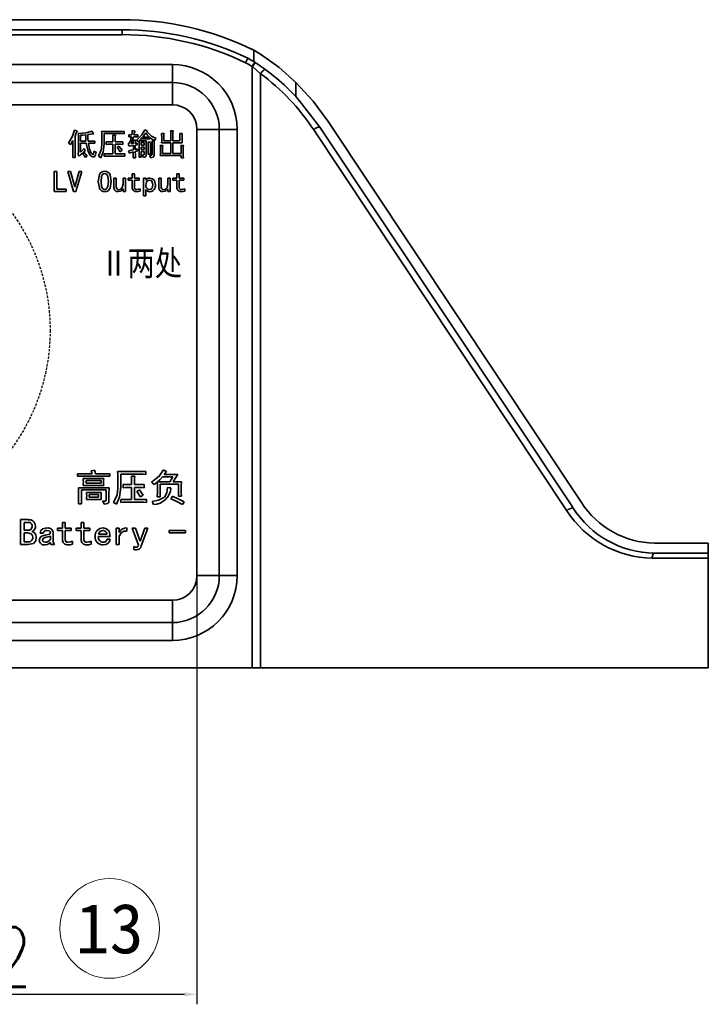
# Model space of a CAD drawing. Header units: millimetres. Extents: x 16930 to 20710, y -2995 to -322.
# Tile 18 of 20: x 18310 to 18448, y -871 to -674. Entities that reach past the tile are written whole.
import ezdxf
from ezdxf.enums import TextEntityAlignment as Align

# ---------------------------------------------------------------- set-up
doc = ezdxf.new("R2010")
doc.units = ezdxf.units.MM
doc.header["$PDMODE"] = 3
doc.header["$PDSIZE"] = 8
doc.linetypes.add('DASHED', pattern=[0.75, 0.5, -0.25])
doc.layers.get('Defpoints').update_dxf_attribs({"linetype": 'CONTINUOUS'})
for name, color, linetype in [('4虚线层', 6, 'DASHED'), ('6文字层', 3, 'CONTINUOUS'), ('7标注层', 4, 'CONTINUOUS')]:
    doc.layers.add(name, color=color, linetype=linetype)
for name, color, linetype, lineweight in [('单行文本', 7, 'CONTINUOUS', 5), ('细实线', 3, 'CONTINUOUS', 13), ('轮廓实线层', 7, 'CONTINUOUS', 35)]:
    doc.layers.add(name, color=color, linetype=linetype, lineweight=lineweight)
doc.styles.add('PC_TEXTSTYLE', font='isocp.shx', dxfattribs={"width": 0.8, "bigfont": 'hzfs.shx'})
doc.styles.add('TH_GBDIM', font='romans.shx', dxfattribs={"width": 0.8, "bigfont": 'gbcbig.shx'})
doc.styles.add('文字', font='simhei.ttf')
doc.dimstyles.new('TH_GBDIM1', dxfattribs={"dimtxt": 12, "dimasz": 2.5, "dimexe": 2, "dimexo": 0, "dimgap": 1.5, "dimtad": 1, "dimdec": 1, "dimzin": 0, "dimdsep": 46, "dimtxsty": 'TH_GBDIM', "dimcen": 2.5, "dimclrd": 130, "dimclre": 130, "dimclrt": 3, "dimadec": 0, "dimazin": 0, "dimtfac": 0.714286, "dimtdec": 1, "dimtmove": 0, "dimatfit": 3, "dimfxl": 1, "dimtzin": 0, "dimlwd": -1, "dimlwe": -1, "dimarcsym": 0})

# ---------------------------------------------------------------- blocks, each defined once
blk = doc.blocks.new('*D387')
at = {"layer": '7标注层', "color": 130, "ltscale": 5, "transparency": 16777216}
for p, q in [((18242.73, -740.46), (18242.73, -871.18)), ((18345.9, -740.46), (18345.9, -871.18)), ((18245.23, -869.18), (18343.4, -869.18))]:
    blk.add_line(p, q, dxfattribs=at)
for points in [[(18245.23, -868.77), (18245.23, -869.6), (18242.73, -869.18)], [(18343.4, -868.77), (18343.4, -869.6), (18345.9, -869.18)]]:
    blk.add_solid(points, dxfattribs=at)
at = {"layer": 'Defpoints', "color": 0, "ltscale": 5, "transparency": 16777216}
for p in [(18242.73, -740.46), (18345.9, -740.46), (18345.9, -869.18)]:
    blk.add_point(p, dxfattribs=at)
at = {"layer": '7标注层', "color": 3, "ltscale": 5, "transparency": 16777216, "insert": (18294.32, -861.68), "char_height": 12, "attachment_point": 5, "style": 'TH_GBDIM'}
blk.add_mtext('103.2', dxfattribs=at)

msp = doc.modelspace()

# ---------------------------------------------------------------- linework, layer by layer
at = {"layer": '4虚线层'}
msp.add_circle((18276.29, -736.02), 40.15, dxfattribs=at)
at = {"layer": '细实线', "ltscale": 5}
msp.add_circle((18328.38, -855.96), 10, dxfattribs=at)
at = {"layer": '轮廓实线层'}
for p, q in [((18330.87, -673.71), (18008.05, -673.71)), ((18008.05, -675.71), (18330.87, -675.71)), ((18330.87, -676.71), (18008.05, -676.71)), ((18330.87, -676.71), (18330.87, -675.71)), ((18357.29, -679.81), (18356.96, -679.65)), ((18357.29, -682.11), (18357.29, -679.81)), ((18249.66, -682.71), (18340.96, -682.71)), ((18340.96, -686.29), (18340.96, -682.71)), ((18355.65, -682.35), (18356.08, -681.45)), ((18356.96, -683.08), (18357.5, -682.24)), ((18357.01, -683.12), (18356.96, -683.08)), ((18356.96, -803.71), (18356.96, -683.08)), ((18358.65, -684.54), (18357.01, -683.12)), ((18357.56, -682.28), (18357.29, -682.11)), ((18358.65, -803.71), (18358.65, -684.54)), ((18249.66, -686.29), (18340.96, -686.29)), ((18340.96, -690.77), (18340.96, -686.29)), ((18365.74, -686.28), (18365.74, -689.14)), ((18340.96, -690.77), (18249.66, -690.77)), ((18423.02, -770.53), (18372.23, -694.13)), ((18321.44, -697.07), (18321.44, -700.37)), ((18322.54, -696.88), (18322.54, -698.1)), ((18326.77, -696.14), (18330.52, -696.14)), ((18326.82, -698.78), (18326.82, -697.03)), ((18330.52, -696.56), (18327.29, -696.56)), ((18327.29, -696.56), (18327.29, -698.64)), ((18329, -696.88), (18329.53, -696.88)), ((18331.31, -696.11), (18331.31, -696.58)), ((18332.25, -697.21), (18332.25, -696.79)), ((18334.07, -696.79), (18334.07, -697.21)), ((18335.97, -696), (18335.87, -696.11)), ((18338.8, -696.51), (18339.29, -696.51)), ((18339.27, -697.07), (18339.27, -698.01)), ((18340.62, -695.97), (18341.11, -695.97)), ((18340.65, -698.01), (18340.65, -696.63)), ((18341.09, -696.63), (18341.09, -698.01)), ((18342.47, -696.53), (18342.96, -696.53)), ((18345.9, -785.21), (18345.9, -695.71)), ((18345.9, -695.71), (18350.38, -695.71)), ((18350.38, -695.71), (18350.38, -785.21)), ((18350.38, -695.71), (18353.96, -695.71)), ((18353.96, -695.71), (18353.96, -785.21)), ((18420.1, -772.2), (18369.31, -695.79)), ((18370.56, -695.24), (18421.36, -771.64)), ((18321, -700.35), (18321, -697.94)), ((18322.12, -700.3), (18322.12, -697.28)), ((18322.54, -698.1), (18323.64, -698.1)), ((18323.69, -698.48), (18322.54, -698.48)), ((18322.54, -698.48), (18322.54, -700.3)), ((18324.06, -698.1), (18324.62, -698.1)), ((18324.65, -698.48), (18324.11, -698.48)), ((18325.42, -698.08), (18325.42, -698.5)), ((18327.66, -698.71), (18327.66, -698.19)), ((18328.48, -698.22), (18329.02, -698.22)), ((18329.02, -698.69), (18328.48, -698.69)), ((18329.02, -698.22), (18329.02, -697.52)), ((18329.02, -700.6), (18329.02, -698.69)), ((18329.49, -697.54), (18329.49, -698.22)), ((18329.49, -698.22), (18330.33, -698.22)), ((18330.33, -698.69), (18329.49, -698.69)), ((18329.49, -698.69), (18329.49, -700.6)), ((18331.06, -698.19), (18331.06, -698.71)), ((18332.3, -699.08), (18332.13, -698.69)), ((18332.69, -698.59), (18333.14, -698.55)), ((18333.11, -697.84), (18333.56, -697.84)), ((18333.14, -699.81), (18333.14, -698.92)), ((18333.53, -698.5), (18333.93, -698.45)), ((18333.93, -698.83), (18333.53, -698.87)), ((18333.53, -698.87), (18333.53, -699.72)), ((18333.93, -698.45), (18333.93, -698.83)), ((18334.28, -698.03), (18334.14, -698.15)), ((18334.31, -698.01), (18335.76, -698.01)), ((18334.31, -700.46), (18334.31, -698.83)), ((18335.34, -698.36), (18334.7, -698.36)), ((18334.7, -698.36), (18334.7, -698.9)), ((18334.7, -698.9), (18335.34, -698.9)), ((18334.94, -697.63), (18334.94, -697.35)), ((18336.48, -697.63), (18334.94, -697.63)), ((18335.01, -697.26), (18336.37, -697.26)), ((18335.34, -698.9), (18335.34, -698.36)), ((18335.73, -698.64), (18335.73, -700.86)), ((18336.11, -698.24), (18336.58, -698.24)), ((18336.13, -699.95), (18336.13, -698.9)), ((18336.48, -697.35), (18336.48, -697.63)), ((18336.55, -698.9), (18336.55, -699.93)), ((18336.88, -698.03), (18337.32, -698.03)), ((18336.9, -700.77), (18336.9, -698.8)), ((18337.3, -698.76), (18337.3, -700.86)), ((18338.54, -698.94), (18339.03, -698.94)), ((18340.65, -698.41), (18338.8, -698.41)), ((18338.82, -697.82), (18338.82, -697.1)), ((18339.27, -698.01), (18340.65, -698.01)), ((18340.65, -700.56), (18340.65, -698.41)), ((18341.09, -698.01), (18342.49, -698.01)), ((18342.96, -698.41), (18341.09, -698.41)), ((18341.09, -698.41), (18341.09, -700.56)), ((18342.49, -698.01), (18342.49, -697.14)), ((18342.68, -698.97), (18343.17, -698.97)), ((18342.94, -697.17), (18342.94, -697.8)), ((18327.29, -701.07), (18327.29, -700.58)), ((18328.15, -700.6), (18329.02, -700.6)), ((18329.49, -700.6), (18330.52, -700.6)), ((18331.41, -700.58), (18331.41, -701.07)), ((18333.53, -699.72), (18334, -699.6)), ((18334, -699.6), (18334, -700)), ((18335.34, -699.25), (18334.7, -699.25)), ((18334.7, -699.25), (18334.7, -699.76)), ((18334.7, -699.76), (18335.34, -699.76)), ((18335.34, -700.14), (18334.7, -700.14)), ((18334.7, -700.14), (18334.7, -701.31)), ((18335.34, -699.76), (18335.34, -699.25)), ((18335.34, -700.74), (18335.34, -700.14)), ((18336.58, -700.65), (18336.11, -700.65)), ((18342.7, -700.95), (18338.54, -700.95)), ((18338.56, -700.28), (18338.56, -699.57)), ((18339.01, -699.57), (18339.01, -700.56)), ((18339.01, -700.56), (18340.65, -700.56)), ((18341.09, -700.56), (18342.7, -700.56)), ((18342.7, -700.56), (18342.7, -699.57)), ((18342.7, -701.38), (18342.7, -700.95)), ((18343.15, -699.55), (18343.15, -700.6)), ((18321.46, -701.35), (18320.97, -701.35)), ((18330.54, -701.05), (18328.15, -701.05)), ((18333.56, -701.38), (18333.11, -701.38)), ((18334.7, -701.31), (18334.28, -701.31)), ((18343.17, -701.38), (18342.7, -701.38)), ((18317.23, -708.14), (18317.23, -704.14)), ((18317.23, -704.14), (18317.77, -704.14)), ((18317.77, -704.14), (18317.77, -707.69)), ((18319.99, -704.14), (18320.55, -704.14)), ((18321.16, -708.19), (18319.99, -704.14)), ((18320.55, -704.14), (18321.37, -707.2)), ((18321.42, -707.2), (18322.24, -704.14)), ((18322.8, -704.14), (18321.63, -708.19)), ((18322.24, -704.14), (18322.8, -704.14)), ((18332.88, -705.52), (18332.88, -704.61)), ((18332.88, -704.61), (18333.35, -704.61)), ((18333.35, -704.61), (18333.35, -705.52)), ((18341.86, -705.52), (18341.86, -704.61)), ((18341.86, -704.61), (18342.33, -704.61)), ((18342.33, -704.61), (18342.33, -705.52)), ((18329.25, -707.37), (18329.25, -705.52)), ((18329.25, -705.52), (18329.72, -705.52)), ((18329.72, -705.52), (18329.72, -707.2)), ((18331.08, -706.71), (18331.08, -705.52)), ((18331.08, -705.52), (18331.55, -705.52)), ((18331.55, -705.52), (18331.55, -708.14)), ((18332.08, -705.89), (18332.08, -705.52)), ((18332.08, -705.52), (18332.88, -705.52)), ((18332.88, -705.89), (18332.08, -705.89)), ((18332.88, -707.3), (18332.88, -705.89)), ((18333.35, -705.52), (18334.31, -705.52)), ((18334.31, -705.89), (18333.35, -705.89)), ((18333.35, -705.89), (18333.35, -707.32)), ((18334.31, -705.52), (18334.31, -705.89)), ((18335.2, -709), (18335.2, -705.52)), ((18335.2, -705.52), (18335.66, -705.52)), ((18335.66, -705.52), (18335.66, -705.87)), ((18338.24, -707.37), (18338.24, -705.52)), ((18338.24, -705.52), (18338.7, -705.52)), ((18338.7, -705.52), (18338.7, -707.2)), ((18340.06, -706.71), (18340.06, -705.52)), ((18340.06, -705.52), (18340.53, -705.52)), ((18340.53, -705.52), (18340.53, -708.14)), ((18341.07, -705.89), (18341.07, -705.52)), ((18341.07, -705.52), (18341.86, -705.52)), ((18341.86, -705.89), (18341.07, -705.89)), ((18341.86, -707.3), (18341.86, -705.89)), ((18342.33, -705.52), (18343.29, -705.52)), ((18343.29, -705.89), (18342.33, -705.89)), ((18342.33, -705.89), (18342.33, -707.32)), ((18343.29, -705.52), (18343.29, -705.89)), ((18319.66, -708.14), (18317.23, -708.14)), ((18317.77, -707.69), (18319.66, -707.69)), ((18319.66, -707.69), (18319.66, -708.14)), ((18321.63, -708.19), (18321.16, -708.19)), ((18321.37, -707.2), (18321.42, -707.2)), ((18331.08, -708.14), (18331.08, -707.65)), ((18331.55, -708.14), (18331.08, -708.14)), ((18334.49, -707.6), (18334.49, -708.07)), ((18335.66, -707.79), (18335.66, -709)), ((18340.06, -708.14), (18340.06, -707.65)), ((18340.53, -708.14), (18340.06, -708.14)), ((18343.48, -707.6), (18343.48, -708.07)), ((18335.66, -709), (18335.2, -709)), ((18321.94, -765.29), (18321.94, -764.76)), ((18322.76, -764.79), (18324.86, -764.79)), ((18327.35, -765.26), (18322.79, -765.26)), ((18323.08, -765.7), (18327.2, -765.7)), ((18326.65, -766.14), (18323.66, -766.14)), ((18323.66, -766.14), (18323.66, -766.66)), ((18325.56, -764.79), (18327.58, -764.79)), ((18326.65, -766.66), (18326.65, -766.14)), ((18328.43, -764.76), (18328.43, -765.29)), ((18329.98, -764.35), (18334.66, -764.35)), ((18330.04, -767.66), (18330.04, -765.46)), ((18334.66, -764.88), (18330.62, -764.88)), ((18330.62, -764.88), (18330.62, -767.48)), ((18332.76, -765.29), (18333.43, -765.29)), ((18332.79, -766.96), (18332.79, -766.08)), ((18333.37, -766.11), (18333.37, -766.96)), ((18335.65, -764.32), (18335.65, -764.91)), ((18341.09, -765.38), (18339.01, -765.38)), ((18339.34, -764.91), (18342.03, -764.91)), ((18322.14, -767.57), (18328.28, -767.57)), ((18327.7, -768.01), (18322.73, -768.01)), ((18322.73, -768.01), (18322.73, -770.82)), ((18327.2, -767.1), (18323.08, -767.1)), ((18323.66, -766.66), (18326.65, -766.66)), ((18327.7, -769.85), (18327.7, -768.01)), ((18331.09, -767.57), (18331.09, -766.93)), ((18332.11, -766.96), (18332.79, -766.96)), ((18332.79, -767.54), (18332.11, -767.54)), ((18332.79, -769.94), (18332.79, -767.54)), ((18333.37, -766.96), (18334.42, -766.96)), ((18334.42, -767.54), (18333.37, -767.54)), ((18333.37, -767.54), (18333.37, -769.94)), ((18335.33, -766.93), (18335.33, -767.57)), ((18337.99, -766.4), (18340.48, -766.4)), ((18342.17, -766.87), (18338.55, -766.87)), ((18338.55, -766.87), (18338.55, -769.38)), ((18341.12, -766.4), (18342.79, -766.4)), ((18342.17, -769.3), (18342.17, -766.87)), ((18323.72, -768.51), (18326.7, -768.51)), ((18326.7, -769.91), (18323.72, -769.91)), ((18326.15, -768.92), (18324.25, -768.92)), ((18324.25, -768.92), (18324.25, -769.5)), ((18324.25, -769.5), (18326.15, -769.5)), ((18326.15, -769.5), (18326.15, -768.92)), ((18328.25, -768.48), (18328.25, -770.17)), ((18330.62, -770.52), (18330.62, -769.91)), ((18331.7, -769.94), (18332.79, -769.94)), ((18333.37, -769.94), (18334.66, -769.94)), ((18335.77, -769.91), (18335.77, -770.52)), ((18338.55, -769.38), (18337.93, -769.38)), ((18342.79, -769.3), (18342.17, -769.3)), ((18322.73, -770.82), (18322.14, -770.82)), ((18334.69, -770.49), (18331.7, -770.49)), ((18310.53, -778.98), (18310.53, -773.98)), ((18310.53, -773.98), (18312.06, -773.98)), ((18312.08, -774.54), (18311.21, -774.54)), ((18311.21, -774.54), (18311.21, -776.09)), ((18317.9, -776.18), (18317.9, -775.71)), ((18317.9, -775.71), (18318.9, -775.71)), ((18318.9, -775.71), (18318.9, -774.57)), ((18318.9, -774.57), (18319.48, -774.57)), ((18319.48, -774.57), (18319.48, -775.71)), ((18319.48, -775.71), (18320.68, -775.71)), ((18320.68, -775.71), (18320.68, -776.18)), ((18321.65, -776.18), (18321.65, -775.71)), ((18321.65, -775.71), (18322.64, -775.71)), ((18322.64, -775.71), (18322.64, -774.57)), ((18322.64, -774.57), (18323.22, -774.57)), ((18323.22, -774.57), (18323.22, -775.71)), ((18323.22, -775.71), (18324.42, -775.71)), ((18324.42, -775.71), (18324.42, -776.18)), ((18329.69, -778.98), (18329.69, -775.71)), ((18329.69, -775.71), (18330.27, -775.71)), ((18330.27, -775.71), (18330.27, -776.56)), ((18331.85, -775.65), (18331.85, -776.29)), ((18334.19, -779.1), (18332.9, -775.71)), ((18332.9, -775.71), (18333.55, -775.71)), ((18333.55, -775.71), (18334.48, -778.28)), ((18334.51, -778.28), (18335.42, -775.71)), ((18336.06, -775.71), (18334.72, -779.25)), ((18335.42, -775.71), (18336.06, -775.71)), ((18311.21, -776.09), (18312.06, -776.09)), ((18311.97, -776.64), (18311.21, -776.64)), ((18311.21, -776.64), (18311.21, -778.43)), ((18315.07, -776.67), (18314.42, -776.67)), ((18316.5, -777.9), (18316.5, -777.32)), ((18317.08, -776.76), (18317.08, -778.37)), ((18318.9, -776.18), (18317.9, -776.18)), ((18318.9, -777.93), (18318.9, -776.18)), ((18320.68, -776.18), (18319.48, -776.18)), ((18319.48, -776.18), (18319.48, -777.96)), ((18322.64, -776.18), (18321.65, -776.18)), ((18322.64, -777.93), (18322.64, -776.18)), ((18324.42, -776.18), (18323.22, -776.18)), ((18323.22, -776.18), (18323.22, -777.96)), ((18328.49, -777.35), (18326.12, -777.35)), ((18326.15, -776.88), (18327.82, -776.88)), ((18327.87, -777.87), (18328.52, -777.87)), ((18330.27, -777.32), (18330.27, -778.98)), ((18340.3, -776.64), (18340.3, -776.18)), ((18340.3, -776.18), (18343.63, -776.18)), ((18343.63, -776.64), (18340.3, -776.64)), ((18343.63, -776.18), (18343.63, -776.64)), ((18312, -778.98), (18310.53, -778.98)), ((18311.21, -778.43), (18311.88, -778.43)), ((18317.32, -778.98), (18316.62, -778.98)), ((18320.91, -778.31), (18320.91, -778.89)), ((18324.66, -778.31), (18324.66, -778.89)), ((18330.27, -778.98), (18329.69, -778.98)), ((18333.25, -779.98), (18333.25, -779.39)), ((18334.48, -778.28), (18334.51, -778.28)), ((18448.45, -778.71), (18437.64, -778.71)), ((18448.45, -780.71), (18448.45, -778.71)), ((18448.45, -781.71), (18437.22, -781.71)), ((18437.64, -780.71), (18448.45, -780.71)), ((18448.45, -780.71), (18448.45, -781.71)), ((18448.45, -781.71), (18448.45, -803.71)), ((18345.9, -785.21), (18350.38, -785.21)), ((18350.38, -785.21), (18353.96, -785.21)), ((18249.66, -790.14), (18340.96, -790.14)), ((18340.96, -790.14), (18340.96, -794.62)), ((18340.96, -794.62), (18249.66, -794.62)), ((18340.96, -794.62), (18340.96, -798.21)), ((18340.96, -798.21), (18249.66, -798.21)), ((17981.96, -803.71), (18356.96, -803.71)), ((18358.65, -803.71), (18356.96, -803.71)), ((18448.45, -803.71), (18358.65, -803.71))]:
    msp.add_line(p, q, dxfattribs=at)
at = {"layer": '轮廓实线层', "flags": 128}
for points in [[(18358.65, -680.6), (18362.34, -683.26), (18365.74, -686.28)], [(18356.08, -681.45), (18356.78, -681.81), (18357.29, -682.11)], [(18358.65, -684.54), (18358.77, -684.35), (18358.91, -684.17), (18359.06, -684.01), (18359.21, -683.88), (18359.35, -683.78), (18359.48, -683.72), (18359.59, -683.71), (18359.67, -683.73)], [(18372.23, -694.13), (18369.2, -690.04), (18365.74, -686.28)], [(18365.74, -689.14), (18366.42, -689.89), (18370.56, -695.24)], [(18320.15, -698.5), (18320.96, -697.06), (18321.35, -695.83)], [(18321.35, -695.83), (18321.63, -695.95), (18321.86, -696.02)], [(18321.86, -696.02), (18321.6, -696.6), (18321.44, -697.07)], [(18322.1, -696.51), (18323.68, -696.4), (18324.88, -696.09)], [(18322.12, -697.28), (18322.11, -696.85), (18322.1, -696.51)], [(18323.59, -696.81), (18323, -696.85), (18322.54, -696.88)], [(18323.64, -698.1), (18323.61, -697.38), (18323.59, -696.81)], [(18325.18, -696.58), (18324.53, -696.68), (18324.01, -696.74)], [(18324.01, -696.74), (18324.03, -697.5), (18324.06, -698.1)], [(18324.88, -696.09), (18325.04, -696.37), (18325.18, -696.58)], [(18326.82, -697.03), (18326.8, -696.53), (18326.77, -696.14)], [(18329.02, -697.52), (18329.01, -697.16), (18329, -696.88)], [(18329.53, -696.88), (18329.49, -697.25), (18329.49, -697.54)], [(18330.52, -696.14), (18330.96, -696.13), (18331.31, -696.11)], [(18331.31, -696.58), (18330.87, -696.56), (18330.52, -696.56)], [(18332.25, -696.79), (18332.56, -696.81), (18332.81, -696.81)], [(18332.81, -696.81), (18332.89, -696.32), (18332.93, -695.93)], [(18332.93, -695.93), (18333.24, -696.01), (18333.49, -696.07)], [(18333.49, -696.07), (18333.31, -696.47), (18333.23, -696.81)], [(18333.23, -696.81), (18333.7, -696.81), (18334.07, -696.79)], [(18333.75, -697.87), (18334.84, -696.83), (18335.45, -695.81)], [(18335.64, -696.39), (18335.3, -696.89), (18335.01, -697.26)], [(18335.45, -695.81), (18335.74, -695.93), (18335.97, -696)], [(18336.37, -697.26), (18335.94, -696.79), (18335.64, -696.39)], [(18335.87, -696.11), (18336.8, -697.04), (18337.72, -697.52)], [(18338.82, -697.1), (18338.81, -696.77), (18338.8, -696.51)], [(18339.29, -696.51), (18339.27, -696.82), (18339.27, -697.07)], [(18340.65, -696.63), (18340.64, -696.26), (18340.62, -695.97)], [(18341.11, -695.97), (18341.09, -696.34), (18341.09, -696.63)], [(18342.49, -697.14), (18342.49, -696.8), (18342.47, -696.53)], [(18342.96, -696.53), (18342.94, -696.89), (18342.94, -697.17)], [(18320.53, -698.78), (18320.33, -698.6), (18320.15, -698.5)], [(18321, -697.94), (18320.75, -698.42), (18320.53, -698.78)], [(18325.7, -700.28), (18325.54, -700.82), (18325.42, -701.08), (18325.33, -701.19), (18325.2, -701.24), (18324.98, -701.24), (18324.79, -701.17), (18324.48, -700.87), (18324.05, -700.14), (18323.69, -698.48)], [(18324.11, -698.48), (18324.35, -699.69), (18324.64, -700.32), (18324.81, -700.58), (18324.99, -700.73), (18325.04, -700.75), (18325.09, -700.74), (18325.12, -700.7), (18325.15, -700.65), (18325.25, -700.04)], [(18324.62, -698.1), (18325.07, -698.09), (18325.42, -698.08)], [(18325.42, -698.5), (18324.99, -698.48), (18324.65, -698.48)], [(18326.12, -701.07), (18326.69, -699.84), (18326.82, -698.78)], [(18327.29, -698.64), (18327.08, -700.21), (18326.61, -701.38)], [(18327.66, -698.19), (18328.12, -698.21), (18328.48, -698.22)], [(18328.48, -698.69), (18328.02, -698.69), (18327.66, -698.71)], [(18329.89, -699.29), (18330.1, -699.16), (18330.26, -699.04)], [(18330.26, -699.04), (18330.61, -699.51), (18330.87, -699.9)], [(18330.33, -698.22), (18330.74, -698.21), (18331.06, -698.19)], [(18331.06, -698.71), (18330.65, -698.69), (18330.33, -698.69)], [(18332.74, -697.19), (18332.46, -697.2), (18332.25, -697.21)], [(18333.14, -698.92), (18332.66, -698.98), (18332.3, -699.08)], [(18333.16, -697.19), (18332.92, -697.98), (18332.69, -698.59)], [(18333.14, -698.55), (18333.13, -698.15), (18333.11, -697.84)], [(18334.07, -697.21), (18333.56, -697.19), (18333.16, -697.19)], [(18333.56, -697.84), (18333.54, -698.21), (18333.53, -698.5)], [(18334.14, -698.15), (18333.94, -697.97), (18333.75, -697.87)], [(18334.31, -698.83), (18334.3, -698.38), (18334.28, -698.03)], [(18334.94, -697.35), (18334.59, -697.73), (18334.31, -698.01)], [(18335.76, -698.01), (18335.74, -698.36), (18335.73, -698.64)], [(18336.13, -698.9), (18336.12, -698.53), (18336.11, -698.24)], [(18337.37, -697.94), (18336.85, -697.64), (18336.48, -697.35)], [(18336.58, -698.24), (18336.56, -698.61), (18336.55, -698.9)], [(18336.9, -698.8), (18336.9, -698.37), (18336.88, -698.03)], [(18337.32, -698.03), (18337.31, -698.44), (18337.3, -698.76)], [(18337.72, -697.52), (18337.51, -697.74), (18337.37, -697.94)], [(18338.56, -699.57), (18338.56, -699.22), (18338.54, -698.94)], [(18338.8, -698.41), (18338.82, -698.08), (18338.82, -697.82)], [(18339.03, -698.94), (18339.01, -699.3), (18339.01, -699.57)], [(18342.7, -699.57), (18342.7, -699.23), (18342.68, -698.97)], [(18342.94, -697.8), (18342.94, -698.14), (18342.96, -698.41)], [(18343.17, -698.97), (18343.15, -699.29), (18343.15, -699.55)], [(18320.97, -701.35), (18320.99, -700.79), (18321, -700.35)], [(18321.44, -700.37), (18321.45, -700.92), (18321.46, -701.35)], [(18321.98, -700.74), (18322.09, -700.51), (18322.12, -700.3)], [(18322.28, -701.1), (18322.11, -700.9), (18321.98, -700.74)], [(18322.54, -700.3), (18322.97, -699.9), (18323.29, -699.57)], [(18322.99, -700.67), (18323.16, -700.51), (18323.29, -700.37)], [(18323.55, -701.35), (18323.25, -700.96), (18322.99, -700.67)], [(18323.29, -699.57), (18323.38, -699.83), (18323.48, -700.02)], [(18323.29, -700.37), (18323.63, -700.75), (18323.9, -701.05)], [(18325.25, -700.04), (18325.49, -700.2), (18325.7, -700.28)], [(18327.29, -700.58), (18327.77, -700.6), (18328.15, -700.6)], [(18330.4, -700.18), (18330.13, -699.67), (18329.89, -699.29)], [(18330.87, -699.9), (18330.6, -700.05), (18330.4, -700.18)], [(18330.52, -700.6), (18331.02, -700.6), (18331.41, -700.58)], [(18332.15, -700), (18332.71, -699.9), (18333.14, -699.81)], [(18332.37, -700.46), (18332.26, -700.2), (18332.15, -700)], [(18333.14, -700.23), (18332.7, -700.35), (18332.37, -700.46)], [(18333.11, -701.38), (18333.13, -700.73), (18333.14, -700.23)], [(18334, -700), (18333.74, -700.06), (18333.53, -700.14)], [(18333.53, -700.14), (18333.54, -700.83), (18333.56, -701.38)], [(18334.28, -701.31), (18334.3, -700.83), (18334.31, -700.46)], [(18334.94, -700.86), (18335.16, -700.85), (18335.27, -700.82), (18335.31, -700.79), (18335.33, -700.77), (18335.34, -700.74)], [(18335.17, -701.33), (18335.06, -701.06), (18334.94, -700.86)], [(18335.73, -700.86), (18335.71, -701.06), (18335.65, -701.15), (18335.56, -701.2), (18335.17, -701.33)], [(18336.11, -700.65), (18336.13, -700.26), (18336.13, -699.95)], [(18336.37, -700.93), (18336.67, -700.92), (18336.81, -700.88), (18336.87, -700.84), (18336.9, -700.77)], [(18336.6, -701.4), (18336.49, -701.13), (18336.37, -700.93)], [(18336.55, -699.93), (18336.56, -700.33), (18336.58, -700.65)], [(18337.3, -700.86), (18337.26, -701.11), (18337.19, -701.21), (18337.08, -701.27), (18336.6, -701.4)], [(18338.54, -700.95), (18338.56, -700.58), (18338.56, -700.28)], [(18343.15, -700.6), (18343.16, -701.04), (18343.17, -701.38)], [(18323.9, -701.05), (18323.7, -701.21), (18323.55, -701.35)], [(18326.61, -701.38), (18326.35, -701.18), (18326.12, -701.07)], [(18328.15, -701.05), (18327.67, -701.05), (18327.29, -701.07)], [(18331.41, -701.07), (18330.92, -701.05), (18330.54, -701.05)], [(18326.1, -706.13), (18326.32, -704.78), (18326.5, -704.5), (18326.75, -704.27), (18327.07, -704.13), (18327.41, -704.09)], [(18327.41, -704.54), (18327.17, -704.59), (18326.97, -704.73), (18326.75, -705.16), (18326.66, -706.13)], [(18327.41, -704.09), (18327.74, -704.13), (18328.05, -704.27), (18328.31, -704.5), (18328.48, -704.79), (18328.69, -706.13)], [(18328.13, -706.13), (18328.05, -705.16), (18327.83, -704.73), (18327.64, -704.59), (18327.41, -704.54)], [(18327.41, -708.19), (18327.07, -708.14), (18326.75, -708), (18326.5, -707.77), (18326.32, -707.48), (18326.1, -706.13)], [(18326.66, -706.13), (18326.75, -707.11), (18326.97, -707.54), (18327.17, -707.69), (18327.41, -707.74)], [(18327.41, -707.74), (18327.64, -707.69), (18327.84, -707.54), (18328.05, -707.1), (18328.13, -706.13)], [(18328.69, -706.13), (18328.48, -707.47), (18328.31, -707.77), (18328.06, -708), (18327.75, -708.14), (18327.41, -708.19)], [(18330.24, -707.81), (18330.63, -707.67), (18330.91, -707.35), (18331.08, -706.71)], [(18336.34, -705.89), (18336.11, -705.94), (18335.91, -706.08), (18335.77, -706.28), (18335.66, -706.83)], [(18337.04, -706.83), (18337.01, -706.46), (18336.86, -706.12), (18336.63, -705.95), (18336.34, -705.89)], [(18336.34, -707.79), (18336.67, -707.71), (18336.8, -707.61), (18336.9, -707.48), (18337.04, -706.83)], [(18336.44, -705.47), (18336.97, -705.61), (18337.37, -705.99), (18337.56, -706.83)], [(18339.22, -707.81), (18339.61, -707.67), (18339.9, -707.35), (18340.06, -706.71)], [(18331.08, -707.65), (18330.6, -708.09), (18330.1, -708.19)], [(18333.79, -707.76), (18334.2, -707.72), (18334.49, -707.6)], [(18334.49, -708.07), (18334.12, -708.17), (18333.82, -708.19)], [(18340.06, -707.65), (18339.58, -708.09), (18339.08, -708.19)], [(18342.77, -707.76), (18343.18, -707.72), (18343.48, -707.6)], [(18343.48, -708.07), (18343.1, -708.17), (18342.8, -708.19)], [(18324.66, -764.18), (18325.05, -764.13), (18325.36, -764.06)], [(18324.86, -764.79), (18324.76, -764.44), (18324.66, -764.18)], [(18325.36, -764.06), (18325.46, -764.47), (18325.56, -764.79)], [(18336.76, -766.49), (18338.32, -765.29), (18339.19, -764)], [(18339.19, -764), (18339.52, -764.19), (18339.8, -764.3)], [(18321.94, -764.76), (18322.4, -764.79), (18322.76, -764.79)], [(18322.79, -765.26), (18322.31, -765.27), (18321.94, -765.29)], [(18323.11, -766.43), (18323.1, -766.02), (18323.08, -765.7)], [(18327.2, -765.7), (18327.18, -766.11), (18327.17, -766.43)], [(18328.43, -765.29), (18327.82, -765.27), (18327.35, -765.26)], [(18327.58, -764.79), (18328.06, -764.78), (18328.43, -764.76)], [(18330.04, -765.46), (18330.01, -764.84), (18329.98, -764.35)], [(18332.79, -766.08), (18332.78, -765.64), (18332.76, -765.29)], [(18333.43, -765.29), (18333.38, -765.75), (18333.37, -766.11)], [(18334.66, -764.35), (18335.21, -764.35), (18335.65, -764.32)], [(18335.65, -764.91), (18335.1, -764.88), (18334.66, -764.88)], [(18339.01, -765.38), (18338.46, -765.96), (18337.99, -766.4)], [(18339.8, -764.3), (18339.53, -764.63), (18339.34, -764.91)], [(18340.48, -766.4), (18340.82, -765.83), (18341.09, -765.38)], [(18342.03, -764.91), (18341.52, -765.74), (18341.12, -766.4)], [(18322.17, -769.15), (18322.17, -768.26), (18322.14, -767.57)], [(18323.08, -767.1), (18323.1, -766.73), (18323.11, -766.43)], [(18327.17, -766.43), (18327.18, -766.81), (18327.2, -767.1)], [(18328.28, -767.57), (18328.26, -768.08), (18328.25, -768.48)], [(18329.16, -770.52), (18329.87, -768.98), (18330.04, -767.66)], [(18330.62, -767.48), (18330.36, -769.45), (18329.77, -770.9)], [(18331.09, -766.93), (18331.66, -766.95), (18332.11, -766.96)], [(18332.11, -767.54), (18331.54, -767.55), (18331.09, -767.57)], [(18333.87, -768.3), (18334.14, -768.13), (18334.34, -767.98)], [(18334.34, -767.98), (18334.77, -768.58), (18335.1, -769.06)], [(18334.42, -766.96), (18334.93, -766.95), (18335.33, -766.93)], [(18335.33, -767.57), (18334.82, -767.55), (18334.42, -767.54)], [(18337.29, -766.96), (18337.01, -766.68), (18336.76, -766.49)], [(18336.88, -770.35), (18338.2, -770.1), (18339.38, -769.5), (18339.88, -768.59), (18339.98, -767.54)], [(18337.93, -766.46), (18337.57, -766.73), (18337.29, -766.96)], [(18337.96, -767.89), (18337.96, -767.09), (18337.93, -766.46)], [(18337.93, -769.38), (18337.96, -768.55), (18337.96, -767.89)], [(18339.98, -767.54), (18340.37, -767.6), (18340.68, -767.63)], [(18342.79, -766.4), (18342.76, -767.2), (18342.76, -767.83)], [(18342.76, -767.83), (18342.76, -768.65), (18342.79, -769.3)], [(18322.14, -770.82), (18322.17, -769.88), (18322.17, -769.15)], [(18323.78, -769.21), (18323.76, -768.81), (18323.72, -768.51)], [(18323.72, -769.91), (18323.77, -769.52), (18323.78, -769.21)], [(18326.7, -768.51), (18326.68, -768.9), (18326.68, -769.21)], [(18326.68, -769.21), (18326.68, -769.6), (18326.7, -769.91)], [(18326.97, -770.26), (18327.48, -770.25), (18327.6, -770.21), (18327.65, -770.16), (18327.68, -770.11), (18327.7, -769.85)], [(18330.62, -769.91), (18331.23, -769.93), (18331.7, -769.94)], [(18334.51, -769.41), (18334.18, -768.78), (18333.87, -768.3)], [(18335.1, -769.06), (18334.77, -769.25), (18334.51, -769.41)], [(18334.66, -769.94), (18335.28, -769.93), (18335.77, -769.91)], [(18340.68, -769.79), (18340.85, -769.51), (18340.94, -769.27)], [(18343.02, -770.96), (18341.72, -770.28), (18340.68, -769.79)], [(18340.94, -769.27), (18342.29, -769.89), (18343.34, -770.41)], [(18327.26, -770.87), (18327.12, -770.52), (18326.97, -770.26)], [(18328.25, -770.17), (18328.2, -770.51), (18328.09, -770.64), (18327.94, -770.73), (18327.26, -770.87)], [(18329.77, -770.9), (18329.45, -770.66), (18329.16, -770.52)], [(18331.7, -770.49), (18331.1, -770.5), (18330.62, -770.52)], [(18335.77, -770.52), (18335.16, -770.5), (18334.69, -770.49)], [(18337.2, -770.93), (18337.05, -770.59), (18336.88, -770.35)], [(18343.34, -770.41), (18343.15, -770.71), (18343.02, -770.96)], [(18314.42, -776.67), (18314.6, -776.18), (18315, -775.83), (18315.8, -775.65)], [(18327.08, -775.65), (18327.76, -775.8), (18328.27, -776.28), (18328.49, -777.35)], [(18312.96, -777.49), (18312.93, -777.22), (18312.81, -776.97), (18312.59, -776.8), (18311.97, -776.64)], [(18313.66, -777.49), (18313.55, -778.2), (18313.09, -778.73), (18312, -778.98)], [(18314.28, -778.13), (18314.39, -777.66), (18314.74, -777.31), (18315.48, -777.08)], [(18315.62, -777.52), (18315.09, -777.69), (18314.96, -777.86), (18314.92, -778.08)], [(18315.48, -777.08), (18316.04, -776.98), (18316.31, -776.89), (18316.43, -776.82), (18316.48, -776.77), (18316.5, -776.7)], [(18316.5, -777.32), (18316.01, -777.45), (18315.62, -777.52)], [(18316.5, -776.7), (18316.46, -776.52), (18316.37, -776.36), (18316.23, -776.24), (18315.8, -776.18)], [(18327.03, -776.15), (18326.69, -776.21), (18326.4, -776.4), (18326.15, -776.88)], [(18331.85, -776.29), (18331.28, -776.3), (18330.77, -776.57), (18330.27, -777.32)], [(18314.92, -778.08), (18314.97, -778.28), (18315.12, -778.44), (18315.45, -778.51)], [(18316.5, -778.57), (18315.93, -778.95), (18315.39, -779.04)], [(18316.62, -778.98), (18316.52, -778.76), (18316.5, -778.57)], [(18317.08, -778.37), (18317.16, -778.73), (18317.32, -778.98)], [(18320.04, -778.51), (18320.54, -778.46), (18320.91, -778.31)], [(18320.91, -778.89), (18320.45, -779.02), (18320.07, -779.04)], [(18323.78, -778.51), (18324.29, -778.46), (18324.66, -778.31)], [(18324.66, -778.89), (18324.19, -779.02), (18323.81, -779.04)], [(18333.25, -779.39), (18333.49, -779.48), (18333.69, -779.51)], [(18333.78, -780.06), (18333.48, -780.05), (18333.25, -779.98)], [(18333.69, -779.51), (18333.89, -779.49), (18334.06, -779.39), (18334.19, -779.1)], [(18437.22, -781.71), (18437.22, -781.51), (18437.25, -781.32), (18437.29, -781.15), (18437.34, -781), (18437.4, -780.87), (18437.48, -780.78), (18437.56, -780.72), (18437.64, -780.71)]]:
    msp.add_lwpolyline(points, dxfattribs=at)
at = {"layer": '轮廓实线层'}
for centre, radius, start, end in [((18330.99, -733.41), 57.7, 64.2239, 90.1182), ((18330.99, -733.44), 56.74, 64.234, 90.113), ((18350.15, -693.76), 15.67, 57.145, 62.8813), ((18340.96, -695.71), 13, 0, 90), ((18349.96, -694.1), 13.06, 57.5601, 64.1563), ((18378.77, -696.93), 25.78, 145.3643, 147.6012), ((18333.56, -719.18), 44.02, 43.03, 56.9669), ((18332.12, -720.33), 44.55, 33.4185, 53.4565), ((18340.96, -695.71), 9.42, 0, 90), ((18340.96, -695.71), 4.94, 0, 90), ((18370.55, -696.91), 1.67, 89.4811, 138.114), ((18329.72, -696.83), 3.04, 322.4964, 353.2847), ((18334.88, -713.86), 17.94, 129.4822, 134.6162), ((18336.47, -706.97), 0.824, 169.8172, 260.7277), ((18336.38, -706.32), 0.85, 86.5547, 147.956), ((18336.37, -707.01), 1.2, 272.9725, 8.7667), ((18330.03, -707.41), 0.779, 176.8605, 274.7533), ((18330.25, -707.28), 0.533, 171.8875, 268.5852), ((18333.73, -707.33), 0.856, 177.5346, 275.403), ((18333.75, -707.37), 0.401, 173.3774, 276.6226), ((18336.41, -707.34), 0.866, 210.8795, 271.8996), ((18339.01, -707.41), 0.779, 176.8605, 274.7533), ((18339.23, -707.28), 0.533, 171.8875, 268.5852), ((18342.72, -707.33), 0.856, 177.5346, 275.403), ((18342.73, -707.37), 0.401, 173.3774, 276.6226), ((18337.09, -767.33), 3.61, 271.8476, 355.1895), ((18421.34, -773.31), 1.67, 89.4811, 138.114), ((18437.91, -761.06), 19.65, 212.5866, 269.2057), ((18437.94, -761.01), 17.69, 212.5546, 269.0319), ((18312.21, -775.28), 1.3, 0.3845, 96.9199), ((18437.52, -761.01), 20.7, 212.7182, 269.1622), ((18312.1, -775.34), 0.746, 266.338, 5.7453), ((18312.15, -775.23), 0.696, 356.8616, 95.385), ((18312.45, -775.35), 1.07, 286.6978, 4.5415), ((18315.98, -776.74), 1.1, 358.7718, 99.5981), ((18327.04, -777.22), 1.57, 88.422, 184.6196), ((18331.77, -777.33), 1.69, 87.163, 152.555), ((18312.07, -777.55), 0.897, 258.01, 3.7008), ((18312.54, -777.48), 1.13, 359.6377, 78.7767), ((18315.7, -776.82), 0.65, 81.3384, 167.093), ((18315.43, -777.28), 1.23, 270.665, 329.8478), ((18319.97, -777.98), 1.07, 177.5346, 275.403), ((18319.98, -778.02), 0.501, 173.3774, 276.6226), ((18323.71, -777.98), 1.07, 177.5346, 275.403), ((18323.72, -778.02), 0.501, 173.3774, 276.6226), ((18327.05, -777.47), 1.57, 175.562, 271.3965), ((18327.09, -777.53), 0.986, 169.2709, 269.7744), ((18327.07, -776.89), 0.741, 0.6808, 93.7244), ((18327.16, -777.67), 1.37, 266.7502, 351.7011), ((18327.14, -777.78), 0.738, 265.5554, 352.7919), ((18315.24, -778.09), 0.966, 182.893, 278.6926), ((18333.77, -779.1), 0.962, 270.9176, 351.4543), ((18340.96, -785.21), 4.94, 270, 0), ((18340.96, -785.21), 9.42, 270, 0), ((18340.96, -785.21), 13, 270, 0)]:
    msp.add_arc(centre, radius, start, end, dxfattribs=at)
msp.add_ellipse((18330.87, -723.71), major_axis=(-55.17, 0), ratio=0.906308, start_param=4.219868, end_param=4.712389, dxfattribs=at)

# ---------------------------------------------------------------- texts
at = {"layer": '6文字层', "insert": (18326.53, -720.03), "char_height": 5, "width": 25.6278, "attachment_point": 1, "style": 'PC_TEXTSTYLE'}
msp.add_mtext('{\\fSimSun|b0|i0|c134|p2;Ⅱ两处}', dxfattribs=at)
at = {"layer": '单行文本', "ltscale": 5, "style": '文字'}
msp.add_text('13', height=10, dxfattribs=at).set_placement((18328.38, -855.96), align=Align.MIDDLE_CENTER)

# ---------------------------------------------------------------- dimensions: what is measured, and where the dimension line sits
at = {"layer": '7标注层', "ltscale": 5}
dim = msp.add_linear_dim(base=(18345.9, -869.18), p1=(18242.73, -740.46), p2=(18345.9, -740.46), dimstyle='TH_GBDIM1', dxfattribs=at)
dim.commit()
dim.dimension.update_dxf_attribs({"geometry": '*D387', "text_midpoint": (18294.32, -861.68)})

doc.saveas('drawing.dxf')
